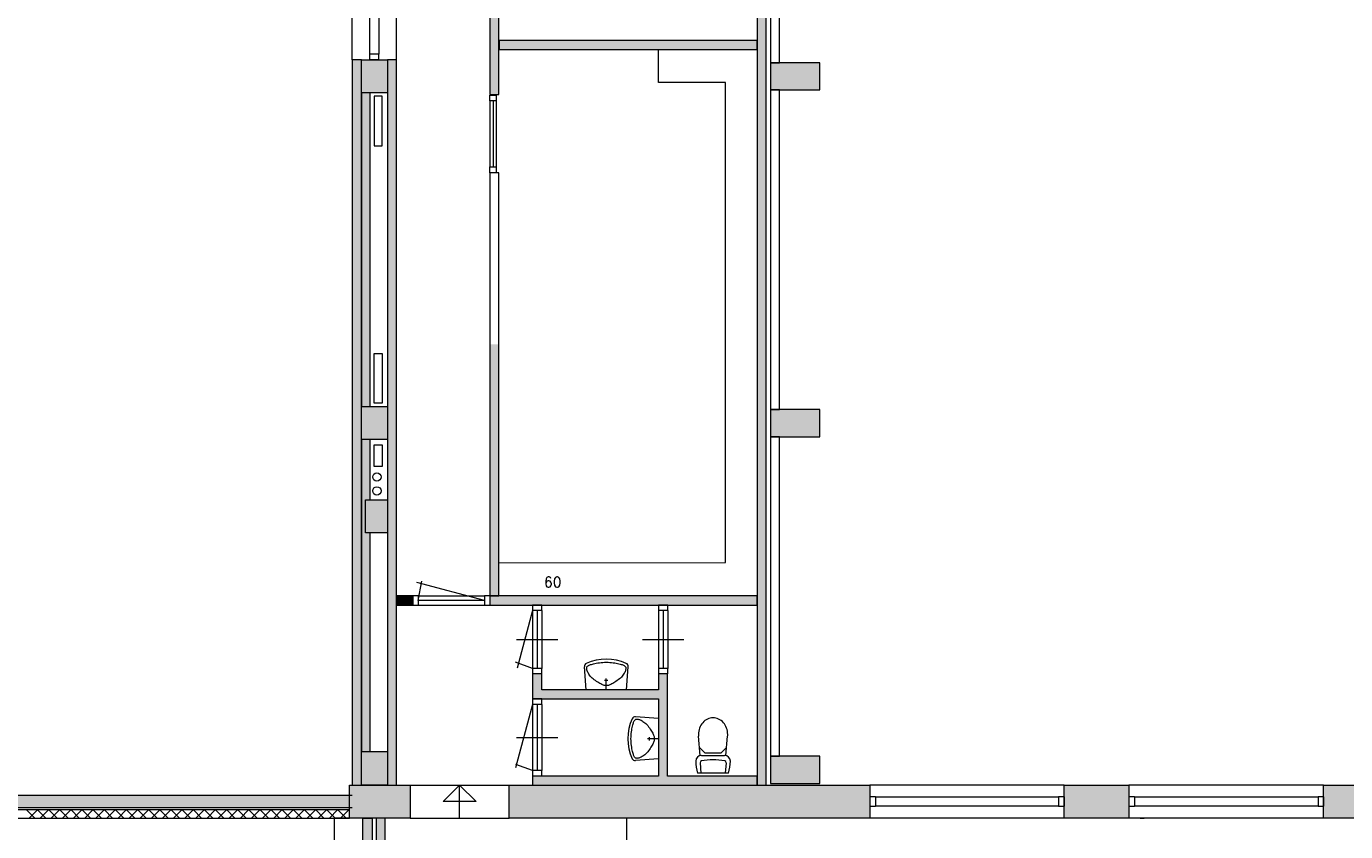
# Model space of a CAD drawing. Header units: millimetres. Extents: x 755778 to 1537169, y 90093 to 392038.
# Tile 66 of 134: x 903108 to 919088, y 359015 to 368768. Entities that reach past the tile are written whole.
import ezdxf

# ---------------------------------------------------------------- set-up
doc = ezdxf.new("R2010")
doc.units = ezdxf.units.MM
doc.layers.add('NIV 1HB', color=7, linetype='Continuous')
doc.styles.add('ROMANS', font='romans.shx')

msp = doc.modelspace()

# ---------------------------------------------------------------- hatches: boundary and pattern name
at = {"layer": 'NIV 1HB', "lineweight": 5, "true_color": 0x555d61}
h = msp.add_hatch(color=251, dxfattribs=at)
h.paths.add_polyline_path([(894290.7, 380598.1), (894290.7, 380928.1), (894890.7, 380928.1), (894890.7, 380598.1)])
h.paths.add_polyline_path([(912720.7, 380598.1), (912720.7, 380928.1), (912120.7, 380928.1), (912120.7, 380598.1)])
h.paths.add_polyline_path([(912720.7, 367998.1), (912720.7, 368328.1), (912120.7, 368328.1), (912120.7, 367998.1)])
h.paths.add_polyline_path([(912720.7, 359598.1), (912720.7, 359928.1), (912120.7, 359928.1), (912120.7, 359598.1)])
h.paths.add_polyline_path([(912720.7, 363798.1), (912720.7, 364128.1), (912120.7, 364128.1), (912120.7, 363798.1)])
h.paths.add_polyline_path([(912720.7, 372198.1), (912720.7, 372528.1), (912120.7, 372528.1), (912120.7, 372198.1)])
h.paths.add_polyline_path([(912720.7, 376398.1), (912720.7, 376728.1), (912120.7, 376728.1), (912120.7, 376398.1)])
h.paths.add_polyline_path([(894290.7, 367998.1), (894290.7, 368328.1), (894890.7, 368328.1), (894890.7, 367998.1)])
h.paths.add_polyline_path([(894290.7, 359598.1), (894290.7, 359928.1), (894890.7, 359928.1), (894890.7, 359598.1)])
h.paths.add_polyline_path([(894290.7, 363798.1), (894290.7, 364128.1), (894890.7, 364128.1), (894890.7, 363798.1)])
h.paths.add_polyline_path([(894290.7, 372198.1), (894290.7, 372528.1), (894890.7, 372528.1), (894890.7, 372198.1)])
h.paths.add_polyline_path([(894290.7, 376398.1), (894290.7, 376728.1), (894890.7, 376728.1), (894890.7, 376398.1)])
h.paths.add_polyline_path([(907020.7, 359578.1), (907755.7, 359578.1), (907755.7, 359178.1), (907020.7, 359178.1)])
h.paths.add_polyline_path([(908955.7, 359578.1), (913325.7, 359578.1), (913325.7, 359178.1), (908955.7, 359178.1)])
h.paths.add_polyline_path([(907165.7, 372153.1), (907165.7, 372608.1), (907480.7, 372608.1), (907480.7, 372153.1)])
h.paths.add_polyline_path([(907165.7, 359578.1), (907165.7, 359983.1), (907480.7, 359983.1), (907480.7, 359578.1)])
h.paths.add_polyline_path([(907165.7, 367963.1), (907165.7, 368363.1), (907480.7, 368363.1), (907480.7, 367963.1)])
h.paths.add_polyline_path([(907165.7, 363763.1), (907165.7, 364163.1), (907480.7, 364163.1), (907480.7, 363763.1)])
h.paths.add_polyline_path([(907165.7, 376353.1), (907165.7, 376808.1), (907480.7, 376808.1), (907480.7, 376353.1)])
h.paths.add_polyline_path([(907165.7, 380553.1), (907165.7, 381203.1), (907480.7, 381203.1), (907480.7, 380553.1)])
h.paths.add_polyline_path([(907214.3, 362634.1), (907214.3, 363034.1), (907480.7, 363034.1), (907480.7, 362634.1)])
h.paths.add_polyline_path([(896685.7, 359578.1), (896685.7, 359178.1), (896955.7, 359178.1), (896955.7, 359578.1)])
at = {"layer": 'NIV 1HB', "lineweight": 5}
h = msp.add_hatch(color=7, dxfattribs=at)
h.dxf.hatch_style = 1
h.paths.add_polyline_path([(914060.7, 371428.1), (912070.7, 371428.1), (912070.7, 379581.1), (911960.7, 379581.1), (911960.7, 371318.1), (913950.7, 371318.1), (913950.7, 369208.1), (911960.7, 369208.1), (911960.7, 359578.1), (912070.7, 359578.1), (912070.7, 369098.1), (914060.7, 369098.1)])
h = msp.add_hatch(color=7, dxfattribs=at)
h.dxf.hatch_style = 1
h.paths.add_polyline_path([(908832.6, 369522.8), (908722.6, 369522.8), (908722.6, 367941.7), (908832.6, 367941.7)])
h = msp.add_hatch(color=7, dxfattribs=at)
h.dxf.hatch_style = 1
h.paths.add_polyline_path([(910429.1, 368598.9), (908834, 368598.9), (908834, 368488.9), (910429.1, 368488.9)])
h = msp.add_hatch(color=7, dxfattribs=at)
h.dxf.hatch_style = 1
h.paths.add_polyline_path([(911960.7, 368598.9), (910429.1, 368598.9), (910429.1, 368488.9), (911960.7, 368488.9)])
h = msp.add_hatch(color=7, dxfattribs=at)
h.dxf.hatch_style = 1
h.paths.add_polyline_path([(907165.7, 368363.1), (907055.7, 368363.1), (907055.7, 360783.5), (907165.7, 360783.5)])
h = msp.add_hatch(color=7, dxfattribs=at)
h.dxf.hatch_style = 1
h.paths.add_polyline_path([(907590.7, 368363.1), (907480.7, 368363.1), (907480.7, 359578.1), (907590.7, 359578.1)])
h = msp.add_hatch(color=7, dxfattribs=at)
h.dxf.hatch_style = 1
h.paths.add_polyline_path([(907270.7, 367963.1), (907165.7, 367963.1), (907165.7, 364163.1), (907270.7, 364163.1)])
h = msp.add_hatch(color=7, dxfattribs=at)
h.dxf.hatch_style = 1
h.paths.add_polyline_path([(908832.6, 364917), (908722.6, 364917), (908722.6, 361869.1), (908832.6, 361869.2)])
h = msp.add_hatch(color=7, dxfattribs=at)
h.dxf.hatch_style = 1
h.paths.add_polyline_path([(907270.7, 363763.1), (907165.7, 363763.1), (907165.7, 360783.5), (907270.7, 360783.5)])
h = msp.add_hatch(color=7, dxfattribs=at)
h.dxf.hatch_style = 1
h.paths.add_polyline_path([(907788.6, 361869.1), (907590.7, 361869.1), (907590.7, 361759.1), (907788.6, 361759.1)])
h = msp.add_hatch(color=7, dxfattribs=at)
h.dxf.hatch_style = 1
h.paths.add_polyline_path([(911960.7, 361869.1), (908722.6, 361869.1), (908722.6, 361759.1), (911960.7, 361759.1)])
h = msp.add_hatch(color=7, dxfattribs=at)
h.dxf.hatch_style = 1
h.paths.add_polyline_path([(910875.7, 360925.1), (910765.7, 360925.1), (910765.7, 360732.1), (909350.7, 360732.1), (909350.7, 360925.1), (909240.7, 360925.1), (909240.7, 360622.1), (910765.7, 360622.1), (910765.7, 359688.1), (909240.7, 359688.1), (909240.7, 359578.1), (911960.7, 359578.1), (911960.7, 359688.1), (910875.7, 359688.1)])
h = msp.add_hatch(color=7, dxfattribs=at)
h.dxf.hatch_style = 1
h.paths.add_polyline_path([(907165.7, 360783.5), (907055.7, 360783.5), (907055.7, 359578.1), (907165.7, 359578.1)])
h = msp.add_hatch(color=7, dxfattribs=at)
h.dxf.hatch_style = 1
h.paths.add_polyline_path([(907270.7, 360783.5), (907165.7, 360783.5), (907165.7, 359983.1), (907270.7, 359983.1)])
for points in [[(913325.7, 359178.1), (913325.7, 359578.1), (908955.7, 359578.1), (908955.7, 359178.1)], [(916463.2, 359578.1), (915678.2, 359578.1), (915678.2, 359178.1), (916463.2, 359178.1)], [(919705.7, 359578.1), (918820.7, 359578.1), (918820.7, 359178.1), (919705.7, 359178.1)]]:
    msp.add_hatch(color=7, dxfattribs=at).paths.add_polyline_path(points)
at = {"layer": 'NIV 1HB', "lineweight": 5, "true_color": 0x555d61}
msp.add_hatch(color=251, dxfattribs=at).paths.add_polyline_path([(915678.2, 359578.1), (916463.2, 359578.1), (916463.2, 359178.1), (915678.2, 359178.1)])
h = msp.add_hatch(color=251, dxfattribs=at)
h.paths.add_polyline_path([(922935.7, 359578.1), (923205.7, 359578.1), (923205.7, 359178.1), (922935.7, 359178.1)])
h.paths.add_polyline_path([(926435.7, 359578.1), (926705.7, 359578.1), (926705.7, 359178.1), (926435.7, 359178.1)])
h.paths.add_polyline_path([(929935.7, 359578.1), (930205.7, 359578.1), (930205.7, 359178.1), (929935.7, 359178.1)])
h.paths.add_polyline_path([(933435.7, 359578.1), (933705.7, 359578.1), (933705.7, 359178.1), (933435.7, 359178.1)])
h.paths.add_polyline_path([(940435.7, 359578.1), (940705.7, 359578.1), (940705.7, 359178.1), (940435.7, 359178.1)])
h.paths.add_polyline_path([(936935.7, 359578.1), (937205.7, 359578.1), (937205.7, 359178.1), (936935.7, 359178.1)])
h.paths.add_polyline_path([(943935.7, 359578.1), (944205.7, 359578.1), (944205.7, 359178.1), (943935.7, 359178.1)])
h.paths.add_polyline_path([(947435.7, 359578.1), (947705.7, 359578.1), (947705.7, 359178.1), (947435.7, 359178.1)])
h.paths.add_polyline_path([(950935.7, 359578.1), (951205.7, 359578.1), (951205.7, 359178.1), (950935.7, 359178.1)])
h.paths.add_polyline_path([(954435.7, 359578.1), (954705.7, 359578.1), (954705.7, 359178.1), (954435.7, 359178.1)])
h.paths.add_polyline_path([(957935.7, 359578.1), (958205.7, 359578.1), (958205.7, 359178.1), (957935.7, 359178.1)])
h.paths.add_polyline_path([(961435.7, 359578.1), (961705.7, 359578.1), (961705.7, 359178.1), (961435.7, 359178.1)])
h.paths.add_polyline_path([(964935.7, 359578.1), (965205.7, 359578.1), (965205.7, 359178.1), (964935.7, 359178.1)])
h.paths.add_polyline_path([(968435.7, 359578.1), (968705.7, 359578.1), (968705.7, 359178.1), (968435.7, 359178.1)])
h.paths.add_polyline_path([(971935.7, 359578.1), (972119.6, 359578.1), (972119.6, 359178.1), (971935.7, 359178.1)])
h.paths.add_polyline_path([(919725.7, 359578.1), (919995.7, 359578.1), (919995.7, 359178.1), (919725.7, 359178.1)])
h.paths.add_polyline_path([(918820.7, 359578.1), (919705.7, 359578.1), (919705.7, 359178.1), (918820.7, 359178.1)])
at = {"layer": 'NIV 1HB', "lineweight": 5}
h = msp.add_hatch(color=7, dxfattribs=at)
h.dxf.hatch_style = 1
h.paths.add_polyline_path([(903648.7, 359453.1), (898960.7, 359453.1), (898960.7, 359303.1), (903648.7, 359303.1)])
h = msp.add_hatch(color=7, dxfattribs=at)
h.dxf.hatch_style = 1
h.paths.add_polyline_path([(907020.7, 359453.1), (903648.7, 359453.1), (903648.7, 359303.1), (907020.7, 359303.1)])
h = msp.add_hatch(color=7, dxfattribs=at)
h.dxf.hatch_style = 1
h.paths.add_polyline_path([(907295.7, 359178.1), (907185.7, 359178.1), (907185.7, 358678.1), (907295.7, 358678.1)])
h = msp.add_hatch(color=7, dxfattribs=at)
h.dxf.hatch_style = 1
h.paths.add_polyline_path([(907455.7, 359178.1), (907345.7, 359178.1), (907345.7, 358678.1), (907455.7, 358678.1)])

# ---------------------------------------------------------------- linework, layer by layer
at = {"layer": 'NIV 1HB', "color": 7, "lineweight": 5}
for p, q in [((907055.7, 368363.1), (907055.7, 369573.1)), ((907263.7, 369506.1), (907263.7, 368430.1)), ((907377.7, 369506.1), (907377.7, 368430.1)), ((907590.7, 368363.1), (907590.7, 369573.1)), ((908722.6, 369522.8), (908722.6, 367941.7)), ((908832.6, 367941.7), (908832.6, 369522.8)), ((911960.7, 369208.1), (911960.7, 359578.1)), ((912070.7, 359578.1), (912070.7, 369098.1)), ((912120.7, 368938.1), (912120.7, 368328.1)), ((912230.7, 368328.1), (912230.7, 368938.1)), ((911960.7, 368598.9), (908834, 368598.9)), ((908834, 368598.9), (908834, 368488.9)), ((911960.7, 368488.9), (911960.7, 368598.9)), ((907165.7, 368363.1), (907055.7, 368363.1)), ((907055.7, 368363.1), (907055.7, 359578.1)), ((907165.7, 359578.1), (907165.7, 368363.1)), ((907165.7, 367963.1), (907165.7, 368363.1)), ((907165.7, 368363.1), (907480.7, 368363.1)), ((907263.7, 368430.1), (907263.7, 368363.1)), ((907377.7, 368430.1), (907263.7, 368430.1)), ((907377.7, 368363.1), (907263.7, 368363.1)), ((907377.7, 368363.1), (907377.7, 368430.1)), ((907480.7, 368363.1), (907480.7, 359578.1)), ((907590.7, 368363.1), (907480.7, 368363.1)), ((907480.7, 368363.1), (907480.7, 367963.1)), ((907590.7, 359578.1), (907590.7, 368363.1)), ((908834, 368488.9), (911960.7, 368488.9)), ((910765.7, 368088.9), (910765.7, 368488.9)), ((912720.7, 368328.1), (912120.7, 368328.1)), ((912120.7, 368328.1), (912120.7, 367998.1)), ((912120.7, 368328.1), (912230.7, 368328.1)), ((912720.7, 367998.1), (912720.7, 368328.1)), ((911575.7, 368088.9), (910765.7, 368088.9)), ((911575.7, 362273.1), (911575.7, 368088.9)), ((907480.7, 367963.1), (907165.7, 367963.1)), ((907270.7, 367963.1), (907165.7, 367963.1)), ((907165.7, 367963.1), (907165.7, 364163.1)), ((907270.7, 364163.1), (907270.7, 367963.1)), ((907319.4, 367921.4), (907319.4, 367321.4)), ((907419.4, 367921.4), (907319.4, 367921.4)), ((907419.4, 367321.4), (907419.4, 367921.4)), ((908720.7, 367865.9), (908720.7, 367935.9)), ((908720.7, 367935.9), (908800.7, 367935.9)), ((908800.7, 367865.9), (908720.7, 367865.9)), ((908720.7, 367865.9), (908720.7, 367065.9)), ((908722.6, 367941.7), (908832.6, 367941.7)), ((908760.7, 367865.9), (908760.7, 367065.9)), ((908800.7, 367935.9), (908800.7, 367865.9)), ((908800.7, 367865.9), (908800.7, 367065.9)), ((912120.7, 367998.1), (912720.7, 367998.1)), ((912120.7, 367998.1), (912120.7, 364128.1)), ((912230.7, 367998.1), (912120.7, 367998.1)), ((912230.7, 364128.1), (912230.7, 367998.1)), ((907319.4, 367321.4), (907419.4, 367321.4)), ((908720.7, 366995.9), (908720.7, 367065.9)), ((908720.7, 367065.9), (908800.7, 367065.9)), ((908800.7, 367065.9), (908800.7, 366995.9)), ((908800.7, 366995.9), (908720.7, 366995.9)), ((908832.6, 366992.6), (908722.6, 366992.6)), ((908722.6, 366992.6), (908722.6, 361869.1)), ((908832.6, 361869.2), (908832.6, 366992.6)), ((907319.4, 364204.8), (907319.4, 364804.8)), ((907319.4, 364804.8), (907419.4, 364804.8)), ((907419.4, 364804.8), (907419.4, 364204.8)), ((907419.4, 364204.8), (907319.4, 364204.8)), ((907165.7, 363763.1), (907165.7, 364163.1)), ((907165.7, 364163.1), (907480.7, 364163.1)), ((907165.7, 364163.1), (907270.7, 364163.1)), ((907480.7, 364163.1), (907480.7, 363763.1)), ((912720.7, 364128.1), (912120.7, 364128.1)), ((912120.7, 364128.1), (912120.7, 363798.1)), ((912120.7, 364128.1), (912230.7, 364128.1)), ((912720.7, 363798.1), (912720.7, 364128.1)), ((907480.7, 363763.1), (907165.7, 363763.1)), ((907270.7, 363763.1), (907165.7, 363763.1)), ((907165.7, 363763.1), (907165.7, 359983.1)), ((907270.7, 363034.1), (907270.7, 363763.1)), ((912120.7, 363798.1), (912720.7, 363798.1)), ((912120.7, 363798.1), (912120.7, 359928.1)), ((912230.7, 363798.1), (912120.7, 363798.1)), ((912230.7, 359928.1), (912230.7, 363798.1)), ((907319.4, 363438.8), (907319.4, 363700.7)), ((907319.4, 363700.7), (907419.4, 363700.7)), ((907419.4, 363700.7), (907419.4, 363438.8)), ((907419.4, 363438.8), (907319.4, 363438.8)), ((907214.3, 362634.1), (907214.3, 363034.1)), ((907214.3, 363034.1), (907480.7, 363034.1)), ((907480.7, 363034.1), (907480.7, 362634.1)), ((907480.7, 362634.1), (907214.3, 362634.1)), ((907270.7, 359983.1), (907270.7, 362634.1)), ((908832.6, 362268.4), (911575.7, 362273.1)), ((908832.6, 361869.2), (908832.6, 362268.4)), ((908655.6, 361814.1), (907836, 362033.7)), ((907855.6, 361814.1), (907896.7, 362047.3)), ((907788.6, 361869.1), (907590.7, 361869.1)), ((907590.7, 361869.1), (907590.7, 361759.1)), ((907855.6, 361871.1), (907788.6, 361871.1)), ((907788.6, 361871.1), (907788.6, 361757.1)), ((907788.6, 361759.1), (907788.6, 361869.1)), ((907855.6, 361871.1), (907855.6, 361757.1)), ((907855.6, 361871.1), (908655.6, 361871.1)), ((908655.6, 361814.1), (907855.6, 361814.1)), ((908722.6, 361871.1), (908655.6, 361871.1)), ((908655.6, 361871.1), (908655.6, 361757.1)), ((908722.6, 361871.1), (908722.6, 361757.1)), ((908722.6, 361869.1), (908832.6, 361869.2)), ((911960.7, 361869.1), (908722.6, 361869.1)), ((908722.6, 361869.1), (908722.6, 361759.1)), ((911960.7, 361759.1), (911960.7, 361869.1)), ((907590.7, 361759.1), (907788.6, 361759.1)), ((907788.6, 361757.1), (907855.6, 361757.1)), ((907855.6, 361757.1), (908655.6, 361757.1)), ((908655.6, 361757.1), (908722.6, 361757.1)), ((908722.6, 361759.1), (911960.7, 361759.1)), ((909238.7, 361692.1), (909051.7, 360994.2)), ((909238.7, 361759.1), (909238.7, 361692.1)), ((909352.7, 361759.1), (909238.7, 361759.1)), ((909352.7, 361692.1), (909238.7, 361692.1)), ((909238.7, 361692.1), (909238.7, 360992.1)), ((909295.7, 361692.1), (909295.7, 360992.1)), ((909352.7, 361692.1), (909352.7, 361759.1)), ((909352.7, 361692.1), (909352.7, 360992.1)), ((910763.7, 361759.1), (910763.7, 361692.1)), ((910877.7, 361759.1), (910763.7, 361759.1)), ((910877.7, 361692.1), (910763.7, 361692.1)), ((910763.7, 361692.1), (910763.7, 360992.1)), ((910820.7, 361692.1), (910820.7, 360992.1)), ((910877.7, 361692.1), (910877.7, 361759.1)), ((910877.7, 361692.1), (910877.7, 360992.1)), ((909045.7, 361342.1), (909545.7, 361342.1)), ((910570.7, 361342.1), (911070.7, 361342.1)), ((909238.7, 360992.1), (909032.9, 361067)), ((909238.7, 360992.1), (909238.7, 360925.1)), ((909352.7, 360992.1), (909238.7, 360992.1)), ((909352.7, 360925.1), (909352.7, 360992.1)), ((909889.5, 360732.1), (909867.3, 361011.9)), ((909894.7, 360994.3), (909895.3, 361000.1)), ((909895.1, 360987.9), (909894.7, 360994.3)), ((909896.3, 360980.7), (909895.1, 360987.9)), ((909895.3, 361000.1), (909896.7, 361005.2)), ((909896.7, 361005.2), (909899, 361009.9)), ((909899, 361009.9), (909902.1, 361014.3)), ((909902.1, 361014.3), (909906.2, 361018.4)), ((909906.2, 361018.4), (909911.2, 361022.4)), ((909911.2, 361022.4), (909917.2, 361026.2)), ((909917.2, 361026.2), (909924.3, 361029.9)), ((909924.3, 361029.9), (909932.6, 361033.6)), ((909932.6, 361033.6), (909942.2, 361037.1)), ((909942.2, 361037.1), (909953.1, 361040.6)), ((909953.1, 361040.6), (909965.5, 361044.1)), ((909965.5, 361044.1), (909979.4, 361047.6)), ((909979.4, 361047.6), (909995, 361051)), ((909995, 361051), (910012, 361054.4)), ((910012, 361054.4), (910030.2, 361057.5)), ((910030.2, 361057.5), (910049.5, 361060.3)), ((910049.5, 361060.3), (910069.5, 361062.7)), ((910069.5, 361062.7), (910090.2, 361064.5)), ((910090.2, 361064.5), (910111.4, 361065.7)), ((910111.4, 361065.7), (910132.7, 361066.1)), ((910132.7, 361066.1), (910154, 361065.7)), ((910154, 361065.7), (910175.1, 361064.5)), ((910175.1, 361064.5), (910195.8, 361062.7)), ((910195.8, 361062.7), (910215.9, 361060.3)), ((910215.9, 361060.3), (910235.2, 361057.5)), ((910235.2, 361057.5), (910253.4, 361054.4)), ((910253.4, 361054.4), (910270.4, 361051)), ((910270.4, 361051), (910285.9, 361047.6)), ((910285.9, 361047.6), (910299.9, 361044.1)), ((910299.9, 361044.1), (910312.3, 361040.6)), ((910312.3, 361040.6), (910323.2, 361037.1)), ((910323.2, 361037.1), (910332.8, 361033.6)), ((910332.8, 361033.6), (910341, 361029.9)), ((910341, 361029.9), (910348.1, 361026.2)), ((910348.1, 361026.2), (910354.1, 361022.4)), ((910354.1, 361022.4), (910359.1, 361018.4)), ((910359.1, 361018.4), (910363.2, 361014.3)), ((910363.2, 361014.3), (910366.4, 361009.9)), ((910366.4, 361009.9), (910368.7, 361005.2)), ((910368.7, 361005.2), (910370.1, 361000.1)), ((910370.3, 360987.9), (910369.1, 360980.7)), ((910370.1, 361000.1), (910370.6, 360994.3)), ((910370.6, 360994.3), (910370.3, 360987.9)), ((910375.8, 360732.1), (910398, 361011.9)), ((910763.7, 360992.1), (910763.7, 360925.1)), ((910877.7, 360992.1), (910763.7, 360992.1)), ((910877.7, 360925.1), (910877.7, 360992.1)), ((909352.7, 360925.1), (909238.7, 360925.1)), ((909350.7, 360925.1), (909240.7, 360925.1)), ((909240.7, 360925.1), (909240.7, 360622.1)), ((909350.7, 360732.1), (909350.7, 360925.1)), ((909898.3, 360972.7), (909896.3, 360980.7)), ((909901.2, 360963.6), (909898.3, 360972.7)), ((909905, 360953.8), (909901.2, 360963.6)), ((909909.7, 360943.3), (909905, 360953.8)), ((909915.5, 360932.2), (909909.7, 360943.3)), ((909922.3, 360920.8), (909915.5, 360932.2)), ((909930.3, 360909.2), (909922.3, 360920.8)), ((909939.4, 360897.5), (909930.3, 360909.2)), ((909949.8, 360886), (909939.4, 360897.5)), ((909961.4, 360874.7), (909949.8, 360886)), ((909974, 360863.7), (909961.4, 360874.7)), ((909987.3, 360853.2), (909974, 360863.7)), ((910001.1, 360843.1), (909987.3, 360853.2)), ((910015.1, 360833.7), (910001.1, 360843.1)), ((910028.9, 360824.9), (910015.1, 360833.7)), ((910152.4, 360844.2), (910112.9, 360844.2)), ((910132.7, 360732.1), (910132.7, 360867.3)), ((910250.2, 360833.7), (910236.4, 360824.9)), ((910264.2, 360843.1), (910250.2, 360833.7)), ((910278, 360853.2), (910264.2, 360843.1)), ((910291.4, 360863.7), (910278, 360853.2)), ((910304, 360874.7), (910291.4, 360863.7)), ((910315.6, 360886), (910304, 360874.7)), ((910326, 360897.5), (910315.6, 360886)), ((910335.1, 360909.2), (910326, 360897.5)), ((910343, 360920.8), (910335.1, 360909.2)), ((910349.9, 360932.2), (910343, 360920.8)), ((910355.6, 360943.3), (910349.9, 360932.2)), ((910360.4, 360953.8), (910355.6, 360943.3)), ((910364.1, 360963.6), (910360.4, 360953.8)), ((910367, 360972.7), (910364.1, 360963.6)), ((910369.1, 360980.7), (910367, 360972.7)), ((910877.7, 360925.1), (910763.7, 360925.1)), ((910765.7, 360925.1), (910765.7, 360732.1)), ((910875.7, 360925.1), (910765.7, 360925.1)), ((910875.7, 359688.1), (910875.7, 360925.1)), ((910765.7, 360732.1), (909350.7, 360732.1)), ((910375.8, 360732.1), (909889.5, 360732.1)), ((910042.4, 360816.8), (910028.9, 360824.9)), ((910055.1, 360809.6), (910042.4, 360816.8)), ((910066.9, 360803.2), (910055.1, 360809.6)), ((910077.9, 360797.7), (910066.9, 360803.2)), ((910088.2, 360793.1), (910077.9, 360797.7)), ((910097.8, 360789.3), (910088.2, 360793.1)), ((910106.9, 360786.4), (910097.8, 360789.3)), ((910115.7, 360784.4), (910106.9, 360786.4)), ((910124.3, 360783.2), (910115.7, 360784.4)), ((910132.7, 360782.8), (910124.3, 360783.2)), ((910141.1, 360783.2), (910132.7, 360782.8)), ((910149.6, 360784.4), (910141.1, 360783.2)), ((910158.4, 360786.4), (910149.6, 360784.4)), ((910167.6, 360789.3), (910158.4, 360786.4)), ((910177.2, 360793.1), (910167.6, 360789.3)), ((910187.4, 360797.7), (910177.2, 360793.1)), ((910198.4, 360803.2), (910187.4, 360797.7)), ((910210.3, 360809.6), (910198.4, 360803.2)), ((910223, 360816.8), (910210.3, 360809.6)), ((910236.4, 360824.9), (910223, 360816.8)), ((909238.7, 360555.1), (909033.3, 359788.7)), ((909238.7, 360622.1), (909238.7, 360555.1)), ((909352.7, 360622.1), (909238.7, 360622.1)), ((909352.7, 360555.1), (909238.7, 360555.1)), ((909238.7, 360555.1), (909238.7, 359755.1)), ((909240.7, 360622.1), (910765.7, 360622.1)), ((909295.7, 360555.1), (909295.7, 359755.1)), ((909352.7, 360555.1), (909352.7, 360622.1)), ((909352.7, 360555.1), (909352.7, 359755.1)), ((910765.7, 360622.1), (910765.7, 359688.1)), ((910464.2, 360339.9), (910467.9, 360348.2)), ((910467.9, 360348.2), (910471.6, 360355.3)), ((910471.6, 360355.3), (910475.4, 360361.3)), ((910475.4, 360361.3), (910479.4, 360366.3)), ((910479.4, 360366.3), (910483.5, 360370.4)), ((910483.5, 360370.4), (910487.8, 360373.6)), ((910765.7, 360383), (910485.9, 360405.2)), ((910487.8, 360373.6), (910492.6, 360375.9)), ((910492.6, 360375.9), (910497.7, 360377.3)), ((910497.7, 360377.3), (910503.5, 360377.8)), ((910503.5, 360377.8), (910509.9, 360377.5)), ((910509.9, 360377.5), (910517, 360376.3)), ((910517, 360376.3), (910525.1, 360374.2)), ((910525.1, 360374.2), (910534.1, 360371.3)), ((910534.1, 360371.3), (910544, 360367.5)), ((910544, 360367.5), (910554.5, 360362.8)), ((910554.5, 360362.8), (910565.6, 360357)), ((910565.6, 360357), (910577, 360350.2)), ((910577, 360350.2), (910588.6, 360342.3)), ((910765.7, 360383), (910765.7, 359896.7)), ((910433.3, 360182.3), (910435.1, 360203)), ((910435.1, 360203), (910437.5, 360223.1)), ((910437.5, 360223.1), (910440.3, 360242.3)), ((910440.3, 360242.3), (910443.4, 360260.6)), ((910443.4, 360260.6), (910446.7, 360277.6)), ((910446.7, 360277.6), (910450.2, 360293.1)), ((910450.2, 360293.1), (910453.6, 360307.1)), ((910453.6, 360307.1), (910457.1, 360319.5)), ((910457.1, 360319.5), (910460.6, 360330.4)), ((910460.6, 360330.4), (910464.2, 360339.9)), ((910588.6, 360342.3), (910600.2, 360333.1)), ((910600.2, 360333.1), (910611.8, 360322.8)), ((910611.8, 360322.8), (910623.1, 360311.2)), ((910623.1, 360311.2), (910634.1, 360298.5)), ((910634.1, 360298.5), (910644.6, 360285.2)), ((910644.6, 360285.2), (910654.6, 360271.4)), ((910654.6, 360271.4), (910664.1, 360257.4)), ((910664.1, 360257.4), (910672.9, 360243.6)), ((910672.9, 360243.6), (910681, 360230.2)), ((910681, 360230.2), (910688.2, 360217.4)), ((910688.2, 360217.4), (910694.6, 360205.6)), ((910694.6, 360205.6), (910700.1, 360194.6)), ((910700.1, 360194.6), (910704.7, 360184.4)), ((909045.7, 360155.1), (909545.7, 360155.1)), ((910431.7, 360139.9), (910432.1, 360161.2)), ((910432.1, 360118.5), (910431.7, 360139.9)), ((910432.1, 360161.2), (910433.3, 360182.3)), ((910433.3, 360097.4), (910432.1, 360118.5)), ((910435.1, 360076.7), (910433.3, 360097.4)), ((910437.5, 360056.6), (910435.1, 360076.7)), ((910440.3, 360037.4), (910437.5, 360056.6)), ((910443.4, 360019.2), (910440.3, 360037.4)), ((910765.7, 360139.9), (910630.4, 360139.9)), ((910653.6, 360159.6), (910653.6, 360120.1)), ((910672.9, 360036.1), (910664.1, 360022.3)), ((910681, 360049.6), (910672.9, 360036.1)), ((910688.2, 360062.3), (910681, 360049.6)), ((910694.6, 360074.1), (910688.2, 360062.3)), ((910700.1, 360085.1), (910694.6, 360074.1)), ((910704.7, 360095.3), (910700.1, 360085.1)), ((910704.7, 360184.4), (910708.4, 360174.7)), ((910708.4, 360105), (910704.7, 360095.3)), ((910708.4, 360174.7), (910711.3, 360165.6)), ((910711.3, 360114.1), (910708.4, 360105)), ((910711.3, 360165.6), (910713.4, 360156.8)), ((910713.4, 360122.9), (910711.3, 360114.1)), ((910713.4, 360156.8), (910714.6, 360148.3)), ((910714.6, 360131.4), (910713.4, 360122.9)), ((910714.6, 360148.3), (910715, 360139.9)), ((910715, 360139.9), (910714.6, 360131.4)), ((911271.7, 359938.2), (911249.8, 360169)), ((911328.4, 359968.2), (911266.5, 360028.3)), ((911524.1, 359968.2), (911586.1, 360028.3)), ((911580.8, 359938.2), (911602.7, 360169)), ((907165.7, 359578.1), (907165.7, 359983.1)), ((907165.7, 359983.1), (907480.7, 359983.1)), ((907165.7, 359983.1), (907270.7, 359983.1)), ((907480.7, 359983.1), (907480.7, 359578.1)), ((910446.7, 360002.2), (910443.4, 360019.2)), ((910450.2, 359986.6), (910446.7, 360002.2)), ((910453.6, 359972.7), (910450.2, 359986.6)), ((910457.1, 359960.3), (910453.6, 359972.7)), ((910460.6, 359949.3), (910457.1, 359960.3)), ((910464.2, 359939.8), (910460.6, 359949.3)), ((910467.9, 359931.5), (910464.2, 359939.8)), ((910471.6, 359924.4), (910467.9, 359931.5)), ((910475.4, 359918.4), (910471.6, 359924.4)), ((910479.4, 359913.4), (910475.4, 359918.4)), ((910483.5, 359909.3), (910479.4, 359913.4)), ((910487.8, 359906.1), (910483.5, 359909.3)), ((910765.7, 359896.7), (910485.9, 359874.5)), ((910492.6, 359903.9), (910487.8, 359906.1)), ((910497.7, 359902.5), (910492.6, 359903.9)), ((910503.5, 359901.9), (910497.7, 359902.5)), ((910509.9, 359902.3), (910503.5, 359901.9)), ((910517, 359903.5), (910509.9, 359902.3)), ((910525.1, 359905.5), (910517, 359903.5)), ((910534.1, 359908.4), (910525.1, 359905.5)), ((910544, 359912.2), (910534.1, 359908.4)), ((910554.5, 359916.9), (910544, 359912.2)), ((910565.6, 359922.7), (910554.5, 359916.9)), ((910577, 359929.5), (910565.6, 359922.7)), ((910588.6, 359937.4), (910577, 359929.5)), ((910600.2, 359946.6), (910588.6, 359937.4)), ((910611.8, 359956.9), (910600.2, 359946.6)), ((910623.1, 359968.6), (910611.8, 359956.9)), ((910634.1, 359981.2), (910623.1, 359968.6)), ((910644.6, 359994.5), (910634.1, 359981.2)), ((910654.6, 360008.3), (910644.6, 359994.5)), ((910664.1, 360022.3), (910654.6, 360008.3)), ((911286.6, 359938.2), (911564.8, 359938.2)), ((911328.4, 359968.2), (911524.1, 359968.2)), ((912720.7, 359928.1), (912120.7, 359928.1)), ((912120.7, 359928.1), (912120.7, 359598.1)), ((912120.7, 359928.1), (912230.7, 359928.1)), ((912720.7, 359598.1), (912720.7, 359928.1)), ((909238.7, 359755.1), (909038.1, 359825.8)), ((909238.7, 359755.1), (909238.7, 359688.1)), ((909352.7, 359755.1), (909238.7, 359755.1)), ((909352.7, 359688.1), (909352.7, 359755.1)), ((911612.2, 359724.2), (911239.2, 359724.2)), ((911268.1, 359849.7), (911279, 359724.2)), ((911583.3, 359849.7), (911572.4, 359724.2)), ((907020.7, 359578.1), (907755.7, 359578.1)), ((907020.7, 359178.1), (907020.7, 359578.1)), ((907055.7, 359578.1), (907165.7, 359578.1)), ((907480.7, 359578.1), (907165.7, 359578.1)), ((907480.7, 359578.1), (907590.7, 359578.1)), ((907755.7, 359578.1), (907755.7, 359178.1)), ((907755.7, 359578.1), (908955.7, 359578.1)), ((908155.7, 359378.1), (908355.7, 359578.1)), ((908355.7, 359578.1), (908555.7, 359378.1)), ((908355.7, 359178.1), (908355.7, 359578.1)), ((908955.7, 359578.1), (913325.7, 359578.1)), ((908955.7, 359178.1), (908955.7, 359578.1)), ((909352.7, 359688.1), (909238.7, 359688.1)), ((910765.7, 359688.1), (909240.7, 359688.1)), ((909240.7, 359688.1), (909240.7, 359578.1)), ((909240.7, 359578.1), (911960.7, 359578.1)), ((911960.7, 359688.1), (910875.7, 359688.1)), ((911960.7, 359578.1), (911960.7, 359688.1)), ((911960.7, 359578.1), (912070.7, 359578.1)), ((912120.7, 359598.1), (912720.7, 359598.1)), ((915678.2, 359578.1), (913325.7, 359578.1)), ((915678.2, 359578.1), (913325.7, 359578.1)), ((913325.7, 359578.1), (913325.7, 359178.1)), ((915678.2, 359578.1), (916463.2, 359578.1)), ((915678.2, 359178.1), (915678.2, 359578.1)), ((916463.2, 359578.1), (916463.2, 359178.1)), ((918820.7, 359578.1), (916463.2, 359578.1)), ((916463.2, 359578.1), (916463.2, 359178.1)), ((918820.7, 359178.1), (918820.7, 359578.1)), ((918820.7, 359578.1), (919705.7, 359578.1)), ((918820.7, 359178.1), (918820.7, 359578.1)), ((907055.7, 359453.1), (896955.7, 359453.1)), ((913392.7, 359435.1), (913325.7, 359435.1)), ((913325.7, 359435.1), (913325.7, 359321.1)), ((913387.7, 359435.1), (915611.2, 359435.1)), ((913392.7, 359435.1), (913392.7, 359321.1)), ((915678.2, 359435.1), (915611.2, 359435.1)), ((915611.2, 359435.1), (915611.2, 359321.1)), ((915678.2, 359435.1), (915678.2, 359321.1)), ((916530.2, 359435.1), (916463.2, 359435.1)), ((916463.2, 359435.1), (916463.2, 359321.1)), ((916530.2, 359435.1), (916530.2, 359321.1)), ((916530.2, 359435.1), (918753.7, 359435.1)), ((918820.7, 359435.1), (918753.7, 359435.1)), ((918753.7, 359435.1), (918753.7, 359321.1)), ((918820.7, 359435.1), (918820.7, 359321.1)), ((907055.7, 359303.1), (896955.7, 359303.1)), ((907020.7, 359278.1), (896955.7, 359278.1)), ((903210.3, 359178.1), (903110.3, 359278.1)), ((903141.1, 359178.1), (903241.1, 359278.1)), ((903345, 359178.1), (903245, 359278.1)), ((903275.8, 359178.1), (903375.8, 359278.1)), ((903479.7, 359178.1), (903379.7, 359278.1)), ((903410.5, 359178.1), (903510.5, 359278.1)), ((903614.4, 359178.1), (903514.4, 359278.1)), ((903545.2, 359178.1), (903645.2, 359278.1)), ((903749.1, 359178.1), (903649.1, 359278.1)), ((903679.9, 359178.1), (903779.9, 359278.1)), ((903883.8, 359178.1), (903783.8, 359278.1)), ((903814.6, 359178.1), (903914.6, 359278.1)), ((904018.5, 359178.1), (903918.5, 359278.1)), ((903949.3, 359178.1), (904049.3, 359278.1)), ((904153.2, 359178.1), (904053.2, 359278.1)), ((904084, 359178.1), (904184, 359278.1)), ((904287.9, 359178.1), (904187.9, 359278.1)), ((904218.7, 359178.1), (904318.7, 359278.1)), ((904422.7, 359178.1), (904322.7, 359278.1)), ((904353.4, 359178.1), (904453.4, 359278.1)), ((904557.4, 359178.1), (904457.4, 359278.1)), ((904488.1, 359178.1), (904588.1, 359278.1)), ((904692.1, 359178.1), (904592.1, 359278.1)), ((904622.8, 359178.1), (904722.8, 359278.1)), ((904826.8, 359178.1), (904726.8, 359278.1)), ((904757.5, 359178.1), (904857.5, 359278.1)), ((904961.5, 359178.1), (904861.5, 359278.1)), ((904892.2, 359178.1), (904992.2, 359278.1)), ((905096.2, 359178.1), (904996.2, 359278.1)), ((905026.9, 359178.1), (905126.9, 359278.1)), ((905230.9, 359178.1), (905130.9, 359278.1)), ((905161.6, 359178.1), (905261.6, 359278.1)), ((905365.6, 359178.1), (905265.6, 359278.1)), ((905296.3, 359178.1), (905396.3, 359278.1)), ((905500.3, 359178.1), (905400.3, 359278.1)), ((905431, 359178.1), (905531, 359278.1)), ((905635, 359178.1), (905535, 359278.1)), ((905565.7, 359178.1), (905665.7, 359278.1)), ((905769.7, 359178.1), (905669.7, 359278.1)), ((905700.4, 359178.1), (905800.4, 359278.1)), ((905904.4, 359178.1), (905804.4, 359278.1)), ((905835.1, 359178.1), (905935.1, 359278.1)), ((906039.1, 359178.1), (905939.1, 359278.1)), ((905969.9, 359178.1), (906069.9, 359278.1)), ((906173.8, 359178.1), (906073.8, 359278.1)), ((906104.6, 359178.1), (906204.6, 359278.1)), ((906308.5, 359178.1), (906208.5, 359278.1)), ((906239.3, 359178.1), (906339.3, 359278.1)), ((906443.2, 359178.1), (906343.2, 359278.1)), ((906374, 359178.1), (906474, 359278.1)), ((906577.9, 359178.1), (906477.9, 359278.1)), ((906508.7, 359178.1), (906608.7, 359278.1)), ((906712.6, 359178.1), (906612.6, 359278.1)), ((906643.4, 359178.1), (906743.4, 359278.1)), ((906847.3, 359178.1), (906747.3, 359278.1)), ((906778.1, 359178.1), (906878.1, 359278.1)), ((906982, 359178.1), (906882, 359278.1)), ((906912.8, 359178.1), (907012.8, 359278.1)), ((907020.7, 359274.1), (907016.7, 359278.1)), ((907020.7, 359178.1), (907020.7, 359278.1)), ((908555.7, 359378.1), (908155.7, 359378.1)), ((913325.7, 359321.1), (913392.7, 359321.1)), ((915611.2, 359321.1), (913387.7, 359321.1)), ((915611.2, 359321.1), (915678.2, 359321.1)), ((916463.2, 359321.1), (916530.2, 359321.1)), ((918753.7, 359321.1), (916530.2, 359321.1)), ((918753.7, 359321.1), (918820.7, 359321.1)), ((896955.7, 359178.1), (907020.7, 359178.1)), ((907185.7, 359178.1), (906835.7, 359178.1)), ((906835.7, 359178.1), (906835.7, 358678.1)), ((907755.7, 359178.1), (907020.7, 359178.1)), ((907185.7, 358678.1), (907185.7, 359178.1)), ((907185.7, 359178.1), (907295.7, 359178.1)), ((907295.7, 359178.1), (907295.7, 358678.1)), ((907455.7, 359178.1), (907345.7, 359178.1)), ((907345.7, 359178.1), (907345.7, 358678.1)), ((907455.7, 358678.1), (907455.7, 359178.1)), ((907755.7, 359178.1), (908955.7, 359178.1)), ((913325.7, 359178.1), (908955.7, 359178.1)), ((910380.7, 358851.1), (910380.7, 359178.1)), ((915678.2, 359178.1), (913325.7, 359178.1)), ((915678.2, 359178.1), (913325.7, 359178.1)), ((916463.2, 359178.1), (915678.2, 359178.1)), ((918820.7, 359178.1), (916463.2, 359178.1)), ((916599.8, 359178.1), (916649.8, 359178.1)), ((919705.7, 359178.1), (918820.7, 359178.1))]:
    msp.add_line(p, q, dxfattribs=at)
for centre in [(907354.2, 363310.6), (907354.2, 363141.6)]:
    msp.add_circle(centre, 50, dxfattribs=at)
for centre, radius, start, end in [((909907.7, 361015.1), 40.5, 114.64464, 184.54311), ((910132.7, 360524.7), 580, 65.35536, 114.64464), ((910357.6, 361015.1), 40.5, 355.45689, 65.35536), ((910973, 360139.9), 580, 155.35536, 204.64464), ((910482.7, 360364.8), 40.5, 85.45689, 155.35536), ((911436.8, 360214.5), 181, 115.27804, 138.74452), ((911426.3, 360236.8), 156.3, 90, 115.27804), ((911426.3, 360236.8), 156.3, 64.72196, 90), ((911415.7, 360214.5), 181, 41.25548, 64.72196), ((911479, 360190.7), 230.2, 160.03262, 180), ((911479, 360190.7), 230.2, 180, 185.42188), ((911453.2, 360200.1), 202.8, 138.74452, 160.03262), ((911399.3, 360200.1), 202.8, 19.96738, 41.25548), ((911373.6, 360190.7), 230.2, 360, 19.96738), ((911373.6, 360190.7), 230.2, 354.57812, 0), ((910482.7, 359914.9), 40.5, 204.64464, 274.54311), ((911286.6, 359867.3), 70.9, 90, 180), ((911662.3, 359867.2), 446.6, 179.98841, 198.67597), ((911288.7, 359850.8), 20.6, 101.50043, 183.10961), ((911425.7, 359177.4), 707.8, 78.49957, 101.50043), ((911564.8, 359867.3), 70.9, 0, 90), ((911562.7, 359850.8), 20.6, 356.89039, 78.49957), ((911189.1, 359867.2), 446.6, 341.32403, 0.01159)]:
    msp.add_arc(centre, radius, start, end, dxfattribs=at)

# ---------------------------------------------------------------- texts
at = {"layer": 'NIV 1HB', "color": 7, "lineweight": 5, "style": 'ROMANS'}
msp.add_text('60', height=125, dxfattribs=at).set_placement((909377, 361975.1))

doc.saveas('drawing.dxf')
